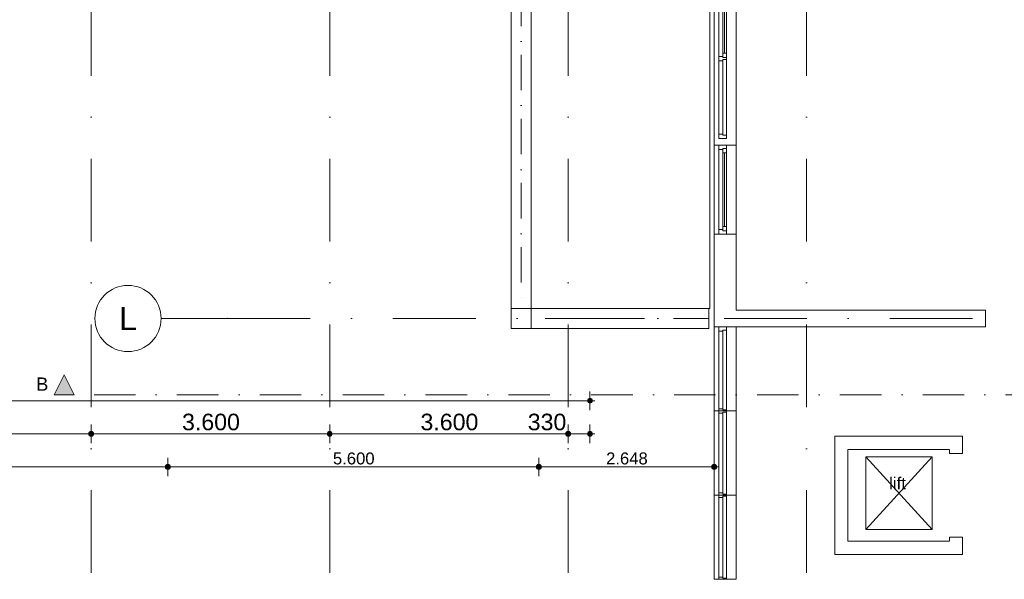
# Model space of a CAD drawing. Header units: millimetres. Extents: x -54205 to 242217, y -3415 to 61516.
# Tile 18 of 40: x 9720 to 24585, y 24021 to 32464. Entities that reach past the tile are written whole.
import ezdxf
from ezdxf.enums import TextEntityAlignment as Align

# ---------------------------------------------------------------- set-up
doc = ezdxf.new("R2010")
doc.units = ezdxf.units.MM
doc.header["$MEASUREMENT"] = 0
for name, pattern in [('streep-punt', [2500, 1250, -625, 0, -625]), ('streep-punt asymmetrisch', [966.67, 533.33, -233.336667, 0.003333, -200]), ('streep-punt fijn', [1251.000023, 626.000023, -312.5, 0, -312.5])]:
    doc.linetypes.add(name, pattern=pattern)
for name, color, linetype in [('21_0 NC Buitenwanden', 7, 'Continuous'), ('21_0 NC Buitenwanden Ramen', 7, 'Continuous'), ('22 C Binnenwanden', 7, 'Continuous'), ('Info Algemeen', 7, 'Continuous'), ('Maatvoering 1_ 100', 7, 'Continuous'), ('Maatvoering 1_ 100 2D arcering', 7, 'Continuous'), ('Markers - doorsneden', 7, 'Continuous'), ('Markers - doorsneden 2D arcering', 7, 'Continuous'), ('New_IFC Appartementen', 7, 'Continuous'), ('New_Maatvoering 1_ 100', 7, 'Continuous'), ('New_Maatvoering 1_ 100 2D arcering', 7, 'Continuous'), ('Stramien', 7, 'Continuous')]:
    doc.layers.add(name, color=color, linetype=linetype)
doc.styles.add('GENERATED_STYLE_1', font='arial.ttf')
doc.styles.add('GENERATED_STYLE_2', font='arial.ttf')
doc.dimstyles.new('GENERATED_STYLE__1', dxfattribs={"dimtxt": 250, "dimasz": 142.5, "dimexe": 0.18, "dimexo": 0.0625, "dimgap": 0, "dimtad": 1, "dimtih": 1, "dimtoh": 1, "dimdec": 0, "dimzin": 0, "dimdsep": 46, "dimtxsty": 'GENERATED_STYLE_2', "dimblk": 'ARROWHEAD_11', "dimblk1": 'ARROWHEAD_11', "dimblk2": 'ARROWHEAD_11', "dimcen": 0.09, "dimse1": 1, "dimse2": 1, "dimclrd": 1, "dimclre": 1, "dimclrt": 2, "dimadec": 1, "dimazin": 0, "dimtfac": 1, "dimtdec": 4, "dimtmove": 0, "dimatfit": 3, "dimfxl": 1, "dimtolj": 1, "dimtzin": 0, "dimarcsym": 0})
doc.dimstyles.new('GENERATED_STYLE__2', dxfattribs={"dimtxt": 250, "dimasz": 142.5, "dimexe": 0.18, "dimexo": 0.0625, "dimgap": 0, "dimtad": 1, "dimtih": 1, "dimtoh": 1, "dimdec": 0, "dimzin": 0, "dimdsep": 46, "dimtxsty": 'GENERATED_STYLE_1', "dimblk": 'ARROWHEAD_11', "dimblk1": 'ARROWHEAD_11', "dimblk2": 'ARROWHEAD_11', "dimcen": 0.09, "dimse1": 1, "dimse2": 1, "dimclrd": 1, "dimclre": 1, "dimclrt": 2, "dimadec": 1, "dimazin": 0, "dimtfac": 1, "dimtdec": 4, "dimtmove": 0, "dimatfit": 3, "dimfxl": 1, "dimtolj": 1, "dimtzin": 0, "dimarcsym": 0})
doc.dimstyles.new('GENERATED_STYLE__3', dxfattribs={"dimtxt": 250, "dimasz": 142.5, "dimexe": 0.18, "dimexo": 0.0625, "dimgap": 0, "dimtad": 1, "dimdec": 0, "dimzin": 0, "dimdsep": 46, "dimtxsty": 'GENERATED_STYLE_2', "dimblk": 'ARROWHEAD_11', "dimblk1": 'ARROWHEAD_11', "dimblk2": 'ARROWHEAD_11', "dimcen": 0.09, "dimse1": 1, "dimse2": 1, "dimclrd": 1, "dimclre": 1, "dimclrt": 2, "dimadec": 1, "dimazin": 0, "dimtfac": 1, "dimtdec": 4, "dimtmove": 0, "dimatfit": 3, "dimfxl": 1, "dimtolj": 1, "dimtzin": 0, "dimarcsym": 0})
doc.dimstyles.new('GENERATED_STYLE__6', dxfattribs={"dimtxt": 179.999995, "dimasz": 142.5, "dimexe": 0.18, "dimexo": 0.0625, "dimgap": 0, "dimtad": 1, "dimtih": 1, "dimtoh": 1, "dimdec": 0, "dimzin": 0, "dimdsep": 46, "dimtxsty": 'GENERATED_STYLE_1', "dimblk": 'ARROWHEAD_11', "dimblk1": 'ARROWHEAD_11', "dimblk2": 'ARROWHEAD_11', "dimcen": 0.09, "dimse1": 1, "dimse2": 1, "dimclrd": 1, "dimclre": 1, "dimclrt": 2, "dimadec": 1, "dimazin": 0, "dimtfac": 1, "dimtdec": 4, "dimtmove": 0, "dimatfit": 3, "dimfxl": 1, "dimtolj": 1, "dimtzin": 0, "dimarcsym": 0})

# ---------------------------------------------------------------- blocks, each defined once
blk = doc.blocks.new('Slab_7_1', base_point=(20141, 35951))
at = {"layer": 'New_IFC Appartementen', "color": 1, "linetype": 'Continuous', "lineweight": 0, "flags": 128}
blk.add_lwpolyline([(17442, 35951), (17442, 28106), (20141, 28106), (20141, 35951)], dxfattribs=at)
blk = doc.blocks.new('R2 bl ol 27')
at = {"layer": '21_0 NC Buitenwanden Ramen', "color": 9, "linetype": 'Continuous', "lineweight": 0}
for p, q in [((-1257.5, 146), (1357.5, 146)), ((-1257.5, -184), (1357.5, -184))]:
    blk.add_line(p, q, dxfattribs=at)
at = {"layer": '21_0 NC Buitenwanden Ramen', "color": 1, "linetype": 'Continuous', "lineweight": 0}
for p, q in [((-1257.5, 0), (-1257.5, 146)), ((-1257.5, 0), (-1207.5, 0)), ((-1257.5, -114), (-1257.5, 0)), ((-1257.5, -114), (-1257.5, 0)), ((-1207.5, 0), (-1207.5, -54)), ((-1207.5, 0), (-1140.5, 0)), ((-1207.5, -54), (-1207.5, 0)), ((-1140.5, 0), (-33.5, 0)), ((-1140.5, 0), (-1140.5, -54)), ((-1140.5, 0), (-33.5, 0)), ((-33.5, -54), (-33.5, 0)), ((-33.5, 0), (33.5, 0)), ((33.5, -54), (33.5, 0)), ((33.5, 0), (50, 0)), ((33.5, 0), (33.5, -54)), ((50, 0), (66.5, 0)), ((66.5, 0), (66.5, -54)), ((66.5, 0), (1207.5, 0)), ((1207.5, -54), (1207.5, 0)), ((1207.5, 0), (1257.5, 0)), ((1207.5, 0), (1207.5, -54)), ((1257.5, 0), (1257.5, -114)), ((1357.5, 0), (1357.5, 146)), ((1357.5, -114), (1357.5, 0)), ((-1190.5, -114), (-1257.5, -114)), ((-1257.5, -184), (-1257.5, -114)), ((-1207.5, -54), (-1190.5, -54)), ((-1140.5, -54), (-1207.5, -54)), ((-1190.5, -54), (-1190.5, -114)), ((16.5, -114), (-1190.5, -114)), ((-1140.5, -27), (-33.5, -27)), ((-33.5, -54), (-1140.5, -54)), ((33.5, -54), (-33.5, -54)), ((16.5, -114), (16.5, -54)), ((16.5, -54), (33.5, -54)), ((50, -114), (16.5, -114)), ((83.5, -114), (50, -114)), ((66.5, -54), (83.5, -54)), ((83.5, -54), (66.5, -54)), ((83.5, -54), (83.5, -114)), ((83.5, -54), (1190.5, -54)), ((83.5, -114), (83.5, -54)), ((1190.5, -114), (83.5, -114)), ((1190.5, -114), (1190.5, -54)), ((1190.5, -54), (1207.5, -54)), ((1207.5, -54), (1190.5, -54)), ((1257.5, -114), (1190.5, -114)), ((1357.5, -184), (1357.5, -114))]:
    blk.add_line(p, q, dxfattribs=at)
blk = doc.blocks.new('R1 27_5')
at = {"layer": '21_0 NC Buitenwanden Ramen', "color": 9, "linetype": 'Continuous', "lineweight": 0}
for p, q in [((-670.5, 146), (670.5, 146)), ((-670.5, -184), (670.5, -184))]:
    blk.add_line(p, q, dxfattribs=at)
at = {"layer": '21_0 NC Buitenwanden Ramen', "color": 1, "linetype": 'Continuous', "lineweight": 0}
for p, q in [((-670.5, 0), (-670.5, 146)), ((-670.5, 0), (-620.5, 0)), ((-670.5, -114), (-670.5, 0)), ((-670.5, -114), (-670.5, 0)), ((-620.5, 0), (-620.5, -54)), ((-620.5, 0), (-553.5, 0)), ((-620.5, -54), (-620.5, 0)), ((-553.5, 0), (553.5, 0)), ((-553.5, 0), (-553.5, -54)), ((-553.5, 0), (553.5, 0)), ((553.5, -54), (553.5, 0)), ((553.5, 0), (620.5, 0)), ((620.5, -54), (620.5, 0)), ((620.5, 0), (670.5, 0)), ((620.5, 0), (620.5, -54)), ((670.5, 0), (670.5, 146)), ((670.5, -114), (670.5, 0)), ((670.5, -114), (670.5, 0)), ((-603.5, -114), (-670.5, -114)), ((-670.5, -184), (-670.5, -114)), ((-620.5, -54), (-603.5, -54)), ((-553.5, -54), (-620.5, -54)), ((-603.5, -54), (-603.5, -114)), ((603.5, -114), (-603.5, -114)), ((-553.5, -27), (553.5, -27)), ((553.5, -54), (-553.5, -54)), ((620.5, -54), (553.5, -54)), ((603.5, -114), (603.5, -54)), ((603.5, -54), (620.5, -54)), ((670.5, -114), (603.5, -114)), ((670.5, -184), (670.5, -114))]:
    blk.add_line(p, q, dxfattribs=at)
blk = doc.blocks.new('Rnx verticaal 27')
at = {"layer": '21_0 NC Buitenwanden Ramen', "color": 9, "linetype": 'Continuous', "lineweight": 0}
for p, q in [((-635, 146), (635, 146)), ((-635, -184), (635, -184))]:
    blk.add_line(p, q, dxfattribs=at)
at = {"layer": '21_0 NC Buitenwanden Ramen', "color": 1, "linetype": 'Continuous', "lineweight": 0}
for p, q in [((-635, 0), (-635, 146)), ((-635, 0), (-585, 0)), ((-635, -114), (-635, 0)), ((-635, -114), (-635, 0)), ((-585, 0), (-585, -54)), ((-585, 0), (618.5, 0)), ((618.5, -54), (618.5, 0)), ((618.5, 0), (635, 0)), ((618.5, 0), (618.5, -54)), ((635, 0), (635, 146)), ((635, -114), (635, 0)), ((635, -114), (635, 0)), ((-568, -114), (-635, -114)), ((-635, -184), (-635, -114)), ((-585, -54), (-568, -54)), ((-568, -54), (-585, -54)), ((-568, -54), (-568, -114)), ((-568, -54), (601.5, -54)), ((-568, -114), (-568, -54)), ((601.5, -114), (-568, -114)), ((601.5, -114), (601.5, -54)), ((601.5, -54), (618.5, -54)), ((618.5, -54), (601.5, -54)), ((635, -114), (601.5, -114)), ((635, -184), (635, -114))]:
    blk.add_line(p, q, dxfattribs=at)
blk = doc.blocks.new('Rnx verticaal 27_2')
at = {"layer": '21_0 NC Buitenwanden Ramen', "color": 9, "linetype": 'Continuous', "lineweight": 0}
for p, q in [((-635, 146), (635, 146)), ((-635, -184), (635, -184))]:
    blk.add_line(p, q, dxfattribs=at)
at = {"layer": '21_0 NC Buitenwanden Ramen', "color": 1, "linetype": 'Continuous', "lineweight": 0}
for p, q in [((-635, 0), (-635, 146)), ((-635, 0), (-618.5, 0)), ((-635, -114), (-635, 0)), ((-635, -114), (-635, 0)), ((-618.5, 0), (-618.5, -54)), ((-618.5, 0), (618.5, 0)), ((618.5, -54), (618.5, 0)), ((618.5, 0), (635, 0)), ((618.5, 0), (618.5, -54)), ((635, 0), (635, 146)), ((635, -114), (635, 0)), ((635, -114), (635, 0)), ((-601.5, -114), (-635, -114)), ((-635, -184), (-635, -114)), ((-618.5, -54), (-601.5, -54)), ((-601.5, -54), (-618.5, -54)), ((-601.5, -54), (-601.5, -114)), ((-601.5, -54), (601.5, -54)), ((-601.5, -114), (-601.5, -54)), ((601.5, -114), (-601.5, -114)), ((601.5, -114), (601.5, -54)), ((601.5, -54), (618.5, -54)), ((618.5, -54), (601.5, -54)), ((635, -114), (601.5, -114)), ((635, -184), (635, -114))]:
    blk.add_line(p, q, dxfattribs=at)
blk = doc.blocks.new('Wall_26_1', base_point=(20536, 56216))
at = {"layer": '21_0 NC Buitenwanden', "color": 1, "linetype": 'Continuous', "lineweight": 0}
for p, q in [((20206, 29230), (20276, 29230)), ((20276, 29230), (20390, 29230)), ((20390, 29230), (20536, 29230)), ((20206, 27831), (20276, 27831)), ((20276, 27831), (20390, 27831)), ((20390, 27831), (20536, 27831))]:
    blk.add_line(p, q, dxfattribs=at)
at = {"layer": '21_0 NC Buitenwanden', "color": 1, "linetype": 'Continuous', "lineweight": 0, "flags": 128}
for points in [[(20206, 29230), (20206, 27831)], [(20536, 28081), (20536, 29230)]]:
    blk.add_lwpolyline(points, dxfattribs=at)
at = {"layer": '21_0 NC Buitenwanden Ramen', "color": 1, "linetype": 'Continuous', "lineweight": 0, "zscale": 1000, "rotation": 270}
for name, p in [('R2 bl ol 27', (20390, 31928)), ('R1 27_5', (20390, 29900)), ('Rnx verticaal 27', (20390, 27196)), ('Rnx verticaal 27_2', (20390, 25926)), ('Rnx verticaal 27_2', (20390, 24656))]:
    blk.add_blockref(name, p, dxfattribs=at)
blk = doc.blocks.new('Wall_27_1', base_point=(22125, 26081))
at = {"layer": '21_0 NC Buitenwanden', "color": 1, "linetype": 'Continuous', "lineweight": 0, "flags": 128}
for points in [[(22025, 26181), (22025, 25981)], [(23955, 26181), (22025, 26181)], [(23955, 26181), (23955, 25981)], [(22225, 25981), (23755, 25981)]]:
    blk.add_lwpolyline(points, dxfattribs=at)
blk = doc.blocks.new('Wall_28_1', base_point=(22125, 24496))
at = {"layer": '21_0 NC Buitenwanden', "color": 1, "linetype": 'Continuous', "lineweight": 0, "flags": 128}
for points in [[(23755, 24596), (22225, 24596)], [(22225, 24396), (23755, 24396)]]:
    blk.add_lwpolyline(points, dxfattribs=at)
blk = doc.blocks.new('Wall_29_1', base_point=(22125, 26081))
at = {"layer": '21_0 NC Buitenwanden', "color": 1, "linetype": 'Continuous', "lineweight": 0, "flags": 128}
for points in [[(22025, 25981), (22025, 24396)], [(22225, 24596), (22225, 25981)], [(22225, 24396), (22025, 24396)]]:
    blk.add_lwpolyline(points, dxfattribs=at)
blk = doc.blocks.new('Wall_30_1', base_point=(23855, 24396))
at = {"layer": '21_0 NC Buitenwanden', "color": 1, "linetype": 'Continuous', "lineweight": 0, "flags": 128}
for points in [[(23955, 24656), (23755, 24656)], [(23755, 24656), (23755, 24596)], [(23955, 24396), (23955, 24656)], [(23755, 24396), (23955, 24396)]]:
    blk.add_lwpolyline(points, dxfattribs=at)
blk = doc.blocks.new('Wall_31_1', base_point=(23855, 25919))
at = {"layer": '21_0 NC Buitenwanden', "color": 1, "linetype": 'Continuous', "lineweight": 0, "flags": 128}
for points in [[(23755, 25981), (23755, 25919)], [(23755, 25919), (23955, 25919)], [(23955, 25919), (23955, 25981)]]:
    blk.add_lwpolyline(points, dxfattribs=at)
blk = doc.blocks.new('Wall_34_1', base_point=(20536, 27956))
at = {"layer": '21_0 NC Buitenwanden', "color": 1, "linetype": 'Continuous', "lineweight": 0, "flags": 128}
for points in [[(24300, 28081), (20536, 28081)], [(24300, 27831), (24300, 28081)], [(20536, 27831), (24300, 27831)]]:
    blk.add_lwpolyline(points, dxfattribs=at)
blk = doc.blocks.new('Standard grid marker')
at = {"layer": 'Stramien', "color": 1, "linetype": 'streep-punt', "lineweight": 0}
blk.add_line((1000, 0), (61400, 0), dxfattribs=at)
at = {"layer": 'Stramien', "color": 2, "lineweight": 0, "style": 'GENERATED_STYLE_1'}
for tag, p in [('AC_MarkerText_1_0', (-245, -80)), ('AC_MarkerText_1_1', (63155, -80))]:
    blk.add_attdef(tag, text='', height=350, rotation=270, dxfattribs=at).set_placement(p, align=Align.TOP_CENTER)
blk = doc.blocks.new('Model Element 104')
at = {"layer": 'New_IFC Appartementen', "color": 9, "linetype": 'Continuous', "lineweight": 0}
for p, q in [((5480, 11509), (5180, 11509)), ((5180, 11509), (5180, 11209)), ((5480, 11209), (5480, 11509)), ((5180, 11209), (5480, 11209))]:
    blk.add_line(p, q, dxfattribs=at)
blk = doc.blocks.new('Covering 18')
at = {"layer": 'New_IFC Appartementen', "color": 9, "linetype": 'Continuous', "lineweight": 0}
for p, q in [((5480, 11209), (5480, 8510)), ((13225, 11209), (5480, 11209)), ((13225, 8510), (13225, 11209)), ((5480, 8510), (13225, 8510))]:
    blk.add_line(p, q, dxfattribs=at)
blk = doc.blocks.new('Beam_3_1', base_point=(17292, 35801))
at = {"layer": 'New_IFC Appartementen', "color": 1, "linetype": 'Continuous', "lineweight": 0}
for p, q in [((17142, 35801), (17142, 28106)), ((17142, 35801), (17442, 35801)), ((17442, 35801), (17442, 28106)), ((17142, 28106), (17442, 28106))]:
    blk.add_line(p, q, dxfattribs=at)
at = {"layer": 'New_IFC Appartementen', "color": 9, "linetype": 'streep-punt asymmetrisch', "lineweight": 0}
blk.add_line((17292, 35801), (17292, 28106), dxfattribs=at)
blk = doc.blocks.new('Beam_4_1', base_point=(20122, 27956))
at = {"layer": 'New_IFC Appartementen', "color": 1, "linetype": 'Continuous', "lineweight": 0}
for p, q in [((20122, 28106), (17442, 28106)), ((17442, 28106), (17442, 27806)), ((20122, 28106), (20122, 27806)), ((20122, 27806), (17442, 27806))]:
    blk.add_line(p, q, dxfattribs=at)
at = {"layer": 'New_IFC Appartementen', "color": 9, "linetype": 'streep-punt asymmetrisch', "lineweight": 0}
blk.add_line((20122, 27956), (17442, 27956), dxfattribs=at)
blk = doc.blocks.new('*D254')
at = {"layer": 'Maatvoering 1_ 100 2D arcering', "linetype": 'Continuous', "lineweight": 0}
for points in [[(-1588, 26716), (-1585, 26701), (-1577, 26689), (-1564, 26681), (-1550, 26678), (-1536, 26681), (-1523, 26689), (-1515, 26701), (-1513, 26716), (-1515, 26730), (-1523, 26742), (-1536, 26750), (-1550, 26753), (-1564, 26750), (-1577, 26742), (-1585, 26730)], [(18292, 26716), (18295, 26701), (18303, 26689), (18316, 26681), (18330, 26678), (18344, 26681), (18357, 26689), (18365, 26701), (18367, 26716), (18365, 26730), (18357, 26742), (18344, 26750), (18330, 26753), (18316, 26750), (18303, 26742), (18295, 26730)]]:
    blk.add_hatch(color=1, dxfattribs=at).paths.add_polyline_path(points)
at = {"layer": 'Maatvoering 1_ 100', "color": 1, "linetype": 'Continuous', "lineweight": 0}
for p, q in [((-1550, 26753), (-1550, 26856)), ((18330, 26753), (18330, 26856)), ((-1625, 26716), (-1588, 26716)), ((-1550, 26575), (-1550, 26678)), ((-1513, 26716), (18292, 26716)), ((18330, 26575), (18330, 26678)), ((18367, 26716), (18405, 26716))]:
    blk.add_line(p, q, dxfattribs=at)
for centre in [(-1550, 26716), (18330, 26716)]:
    blk.add_circle(centre, 37.5, dxfattribs=at)
at = {"layer": 'Maatvoering 1_ 100', "color": 2, "lineweight": 0, "insert": (7866, 26766), "char_height": 250, "attachment_point": 7, "style": 'GENERATED_STYLE_2'}
blk.add_mtext('\\A1;{\\pql;\\fArial|b1|i0|c0|p0;\\W1.000000;19.880}', dxfattribs=at)
blk = doc.blocks.new('ARROWHEAD_11')
at = {"color": 0, "linetype": 'Continuous', "lineweight": 0}
blk.add_line((0, 0), (-1, 0), dxfattribs=at)
at = {"color": 0, "linetype": 'Continuous', "lineweight": 0, "const_width": 0.25, "flags": 128}
blk.add_lwpolyline([(-0.125, 0, 1), (0.125, 0, 1)], format="xyb", close=True, dxfattribs=at)
blk = doc.blocks.new('*D259')
at = {"layer": 'Maatvoering 1_ 100 2D arcering', "linetype": 'Continuous', "lineweight": 0}
for points in [[(7162, 26216), (7165, 26201), (7173, 26189), (7186, 26181), (7200, 26178), (7214, 26181), (7227, 26189), (7235, 26201), (7237, 26216), (7235, 26230), (7227, 26242), (7214, 26250), (7200, 26253), (7186, 26250), (7173, 26242), (7165, 26230)], [(10762, 26216), (10765, 26201), (10773, 26189), (10786, 26181), (10800, 26178), (10814, 26181), (10827, 26189), (10835, 26201), (10838, 26216), (10835, 26230), (10827, 26242), (10814, 26250), (10800, 26253), (10786, 26250), (10773, 26242), (10765, 26230)]]:
    blk.add_hatch(color=1, dxfattribs=at).paths.add_polyline_path(points)
at = {"layer": 'Maatvoering 1_ 100', "color": 1, "linetype": 'Continuous', "lineweight": 0}
for p, q in [((7200, 26253), (7200, 26356)), ((10800, 26253), (10800, 26356)), ((7200, 26075), (7200, 26178)), ((7237, 26216), (10762, 26216)), ((10800, 26075), (10800, 26178))]:
    blk.add_line(p, q, dxfattribs=at)
for centre in [(7200, 26216), (10800, 26216)]:
    blk.add_circle(centre, 37.5, dxfattribs=at)
at = {"layer": 'Maatvoering 1_ 100', "color": 2, "lineweight": 0, "insert": (8571, 26266), "char_height": 250, "attachment_point": 7, "style": 'GENERATED_STYLE_1'}
blk.add_mtext('\\A1;{\\pql;\\fArial|b0|i0|c0|p0;\\W1.000000;3.600}', dxfattribs=at)
blk = doc.blocks.new('*D260')
at = {"layer": 'Maatvoering 1_ 100 2D arcering', "linetype": 'Continuous', "lineweight": 0}
for points in [[(10762, 26216), (10765, 26201), (10773, 26189), (10786, 26181), (10800, 26178), (10814, 26181), (10827, 26189), (10835, 26201), (10838, 26216), (10835, 26230), (10827, 26242), (10814, 26250), (10800, 26253), (10786, 26250), (10773, 26242), (10765, 26230)], [(14362, 26216), (14365, 26201), (14373, 26189), (14386, 26181), (14400, 26178), (14414, 26181), (14427, 26189), (14435, 26201), (14438, 26216), (14435, 26230), (14427, 26242), (14414, 26250), (14400, 26253), (14386, 26250), (14373, 26242), (14365, 26230)]]:
    blk.add_hatch(color=1, dxfattribs=at).paths.add_polyline_path(points)
at = {"layer": 'Maatvoering 1_ 100', "color": 1, "linetype": 'Continuous', "lineweight": 0}
for p, q in [((10800, 26253), (10800, 26356)), ((14400, 26253), (14400, 26356)), ((10800, 26075), (10800, 26178)), ((10838, 26216), (14362, 26216)), ((14400, 26075), (14400, 26178))]:
    blk.add_line(p, q, dxfattribs=at)
for centre in [(10800, 26216), (14400, 26216)]:
    blk.add_circle(centre, 37.5, dxfattribs=at)
at = {"layer": 'Maatvoering 1_ 100', "color": 2, "lineweight": 0, "insert": (12171, 26266), "char_height": 250, "attachment_point": 7, "style": 'GENERATED_STYLE_1'}
blk.add_mtext('\\A1;{\\pql;\\fArial|b0|i0|c0|p0;\\W1.000000;3.600}', dxfattribs=at)
blk = doc.blocks.new('*D261')
at = {"layer": 'Maatvoering 1_ 100 2D arcering', "linetype": 'Continuous', "lineweight": 0}
for points in [[(14362, 26216), (14365, 26201), (14373, 26189), (14386, 26181), (14400, 26178), (14414, 26181), (14427, 26189), (14435, 26201), (14438, 26216), (14435, 26230), (14427, 26242), (14414, 26250), (14400, 26253), (14386, 26250), (14373, 26242), (14365, 26230)], [(17962, 26216), (17965, 26201), (17973, 26189), (17986, 26181), (18000, 26178), (18014, 26181), (18027, 26189), (18035, 26201), (18038, 26216), (18035, 26230), (18027, 26242), (18014, 26250), (18000, 26253), (17986, 26250), (17973, 26242), (17965, 26230)]]:
    blk.add_hatch(color=1, dxfattribs=at).paths.add_polyline_path(points)
at = {"layer": 'Maatvoering 1_ 100', "color": 1, "linetype": 'Continuous', "lineweight": 0}
for p, q in [((14400, 26253), (14400, 26356)), ((18000, 26253), (18000, 26356)), ((14400, 26075), (14400, 26178)), ((14438, 26216), (17962, 26216)), ((18000, 26075), (18000, 26178))]:
    blk.add_line(p, q, dxfattribs=at)
for centre in [(14400, 26216), (18000, 26216)]:
    blk.add_circle(centre, 37.5, dxfattribs=at)
at = {"layer": 'Maatvoering 1_ 100', "color": 2, "lineweight": 0, "char_height": 250, "attachment_point": 7, "style": 'GENERATED_STYLE_1'}
for s, insert in [('\\A1;{\\pql;\\fArial|b0|i0|c0|p0;\\W1.000000;3.600}', (15771, 26266)), ('\\A1;{\\pql;\\fArial|b0|i0|c0|p0;\\W1.000000;330}', (17390, 26266))]:
    blk.add_mtext(s, dxfattribs=dict(at, insert=insert))
blk = doc.blocks.new('*D262')
at = {"layer": 'Maatvoering 1_ 100 2D arcering', "linetype": 'Continuous', "lineweight": 0}
for points in [[(17962, 26216), (17965, 26201), (17973, 26189), (17986, 26181), (18000, 26178), (18014, 26181), (18027, 26189), (18035, 26201), (18038, 26216), (18035, 26230), (18027, 26242), (18014, 26250), (18000, 26253), (17986, 26250), (17973, 26242), (17965, 26230)], [(18292, 26216), (18295, 26201), (18303, 26189), (18316, 26181), (18330, 26178), (18344, 26181), (18357, 26189), (18365, 26201), (18367, 26216), (18365, 26230), (18357, 26242), (18344, 26250), (18330, 26253), (18316, 26250), (18303, 26242), (18295, 26230)]]:
    blk.add_hatch(color=1, dxfattribs=at).paths.add_polyline_path(points)
at = {"layer": 'Maatvoering 1_ 100', "color": 1, "linetype": 'Continuous', "lineweight": 0}
for p, q in [((18000, 26253), (18000, 26356)), ((18330, 26253), (18330, 26356)), ((18000, 26075), (18000, 26178)), ((18038, 26216), (18292, 26216)), ((18330, 26075), (18330, 26178)), ((18367, 26216), (18405, 26216))]:
    blk.add_line(p, q, dxfattribs=at)
for centre in [(18000, 26216), (18330, 26216)]:
    blk.add_circle(centre, 37.5, dxfattribs=at)
blk = doc.blocks.new('*D268')
at = {"layer": 'Maatvoering 1_ 100 2D arcering', "linetype": 'Continuous', "lineweight": 0}
for points in [[(7162, -884), (7165, -899), (7173, -911), (7186, -919), (7200, -922), (7214, -919), (7227, -911), (7235, -899), (7237, -884), (7235, -870), (7227, -858), (7214, -850), (7200, -847), (7186, -850), (7173, -858), (7165, -870)], [(10762, -884), (10765, -899), (10773, -911), (10786, -919), (10800, -922), (10814, -919), (10827, -911), (10835, -899), (10838, -884), (10835, -870), (10827, -858), (10814, -850), (10800, -847), (10786, -850), (10773, -858), (10765, -870)]]:
    blk.add_hatch(color=1, dxfattribs=at).paths.add_polyline_path(points)
at = {"layer": 'Maatvoering 1_ 100', "color": 1, "linetype": 'Continuous', "lineweight": 0}
for p, q in [((7200, -847), (7200, -744)), ((7237, -884), (10762, -884)), ((10800, -847), (10800, -744)), ((7200, -1025), (7200, -922)), ((10800, -1025), (10800, -922))]:
    blk.add_line(p, q, dxfattribs=at)
for centre in [(7200, -884), (10800, -884)]:
    blk.add_circle(centre, 37.5, dxfattribs=at)
at = {"layer": 'Maatvoering 1_ 100', "color": 2, "lineweight": 0, "insert": (8571, -834), "char_height": 250, "attachment_point": 7, "style": 'GENERATED_STYLE_1'}
blk.add_mtext('\\A1;{\\pql;\\fArial|b0|i0|c0|p0;\\W1.000000;3.600}', dxfattribs=at)
blk = doc.blocks.new('*D269')
at = {"layer": 'Maatvoering 1_ 100 2D arcering', "linetype": 'Continuous', "lineweight": 0}
for points in [[(10762, -884), (10765, -899), (10773, -911), (10786, -919), (10800, -922), (10814, -919), (10827, -911), (10835, -899), (10838, -884), (10835, -870), (10827, -858), (10814, -850), (10800, -847), (10786, -850), (10773, -858), (10765, -870)], [(14362, -884), (14365, -899), (14373, -911), (14386, -919), (14400, -922), (14414, -919), (14427, -911), (14435, -899), (14438, -884), (14435, -870), (14427, -858), (14414, -850), (14400, -847), (14386, -850), (14373, -858), (14365, -870)]]:
    blk.add_hatch(color=1, dxfattribs=at).paths.add_polyline_path(points)
at = {"layer": 'Maatvoering 1_ 100', "color": 1, "linetype": 'Continuous', "lineweight": 0}
for p, q in [((10800, -847), (10800, -744)), ((10838, -884), (14362, -884)), ((14400, -847), (14400, -744)), ((10800, -1025), (10800, -922)), ((14400, -1025), (14400, -922))]:
    blk.add_line(p, q, dxfattribs=at)
for centre in [(10800, -884), (14400, -884)]:
    blk.add_circle(centre, 37.5, dxfattribs=at)
at = {"layer": 'Maatvoering 1_ 100', "color": 2, "lineweight": 0, "insert": (12171, -834), "char_height": 250, "attachment_point": 7, "style": 'GENERATED_STYLE_1'}
blk.add_mtext('\\A1;{\\pql;\\fArial|b0|i0|c0|p0;\\W1.000000;3.600}', dxfattribs=at)
blk = doc.blocks.new('*D270')
at = {"layer": 'Maatvoering 1_ 100 2D arcering', "linetype": 'Continuous', "lineweight": 0}
for points in [[(14362, -884), (14365, -899), (14373, -911), (14386, -919), (14400, -922), (14414, -919), (14427, -911), (14435, -899), (14438, -884), (14435, -870), (14427, -858), (14414, -850), (14400, -847), (14386, -850), (14373, -858), (14365, -870)], [(17962, -884), (17965, -899), (17973, -911), (17986, -919), (18000, -922), (18014, -919), (18027, -911), (18035, -899), (18038, -884), (18035, -870), (18027, -858), (18014, -850), (18000, -847), (17986, -850), (17973, -858), (17965, -870)]]:
    blk.add_hatch(color=1, dxfattribs=at).paths.add_polyline_path(points)
at = {"layer": 'Maatvoering 1_ 100', "color": 1, "linetype": 'Continuous', "lineweight": 0}
for p, q in [((14400, -847), (14400, -744)), ((14438, -884), (17962, -884)), ((18000, -847), (18000, -744)), ((14400, -1025), (14400, -922)), ((18000, -1025), (18000, -922))]:
    blk.add_line(p, q, dxfattribs=at)
for centre in [(14400, -884), (18000, -884)]:
    blk.add_circle(centre, 37.5, dxfattribs=at)
at = {"layer": 'Maatvoering 1_ 100', "color": 2, "lineweight": 0, "insert": (15771, -834), "char_height": 250, "attachment_point": 7, "style": 'GENERATED_STYLE_1'}
blk.add_mtext('\\A1;{\\pql;\\fArial|b0|i0|c0|p0;\\W1.000000;3.600}', dxfattribs=at)
blk = doc.blocks.new('*D271')
at = {"layer": 'Maatvoering 1_ 100 2D arcering', "linetype": 'Continuous', "lineweight": 0}
for points in [[(17962, -884), (17965, -899), (17973, -911), (17986, -919), (18000, -922), (18014, -919), (18027, -911), (18035, -899), (18038, -884), (18035, -870), (18027, -858), (18014, -850), (18000, -847), (17986, -850), (17973, -858), (17965, -870)], [(21562, -884), (21565, -899), (21573, -911), (21586, -919), (21600, -922), (21614, -919), (21627, -911), (21635, -899), (21638, -884), (21635, -870), (21627, -858), (21614, -850), (21600, -847), (21586, -850), (21573, -858), (21565, -870)]]:
    blk.add_hatch(color=1, dxfattribs=at).paths.add_polyline_path(points)
at = {"layer": 'Maatvoering 1_ 100', "color": 1, "linetype": 'Continuous', "lineweight": 0}
for p, q in [((18000, -847), (18000, -744)), ((18038, -884), (21562, -884)), ((21600, -847), (21600, -744)), ((18000, -1025), (18000, -922)), ((21600, -1025), (21600, -922))]:
    blk.add_line(p, q, dxfattribs=at)
for centre in [(18000, -884), (21600, -884)]:
    blk.add_circle(centre, 37.5, dxfattribs=at)
at = {"layer": 'Maatvoering 1_ 100', "color": 2, "lineweight": 0, "insert": (19371, -834), "char_height": 250, "attachment_point": 7, "style": 'GENERATED_STYLE_1'}
blk.add_mtext('\\A1;{\\pql;\\fArial|b0|i0|c0|p0;\\W1.000000;3.600}', dxfattribs=at)
blk = doc.blocks.new('*D295')
at = {"layer": 'Maatvoering 1_ 100 2D arcering', "linetype": 'Continuous', "lineweight": 0}
for points in [[(64028, 27506), (64030, 27492), (64038, 27479), (64051, 27471), (64065, 27468), (64079, 27471), (64092, 27479), (64100, 27492), (64102, 27506), (64100, 27520), (64092, 27532), (64079, 27541), (64065, 27543), (64051, 27541), (64038, 27532), (64030, 27520)], [(64028, 3116), (64030, 3101), (64038, 3089), (64051, 3081), (64065, 3078), (64079, 3081), (64092, 3089), (64100, 3101), (64102, 3116), (64100, 3130), (64092, 3142), (64079, 3150), (64065, 3153), (64051, 3150), (64038, 3142), (64030, 3130)]]:
    blk.add_hatch(color=1, dxfattribs=at).paths.add_polyline_path(points)
at = {"layer": 'Maatvoering 1_ 100', "color": 1, "linetype": 'Continuous', "lineweight": 0}
for p, q in [((64028, 27506), (63924, 27506)), ((64065, 27543), (64065, 27581)), ((64206, 27506), (64102, 27506)), ((64065, 3153), (64065, 27468)), ((64028, 3116), (63924, 3116)), ((64065, 3041), (64065, 3078)), ((64206, 3116), (64102, 3116))]:
    blk.add_line(p, q, dxfattribs=at)
for centre in [(64065, 27506), (64065, 3116)]:
    blk.add_circle(centre, 37.5, dxfattribs=at)
at = {"layer": 'Maatvoering 1_ 100', "color": 2, "lineweight": 0, "insert": (64015, 14786), "char_height": 250, "attachment_point": 7, "rotation": 90, "style": 'GENERATED_STYLE_2'}
blk.add_mtext('\\A1;{\\pql;\\fArial|b1|i0|c0|p0;\\W1.000000;24.390}', dxfattribs=at)
blk = doc.blocks.new('*D310')
at = {"layer": 'New_Maatvoering 1_ 100 2D arcering', "linetype": 'Continuous', "lineweight": 0}
for points in [[(3762, 25716), (3765, 25701), (3773, 25689), (3786, 25681), (3800, 25678), (3814, 25681), (3826, 25689), (3835, 25701), (3837, 25716), (3835, 25730), (3826, 25742), (3814, 25750), (3800, 25753), (3786, 25750), (3773, 25742), (3765, 25730)], [(11920, 25716), (11923, 25701), (11931, 25689), (11943, 25681), (11958, 25678), (11972, 25681), (11984, 25689), (11992, 25701), (11995, 25716), (11992, 25730), (11984, 25742), (11972, 25750), (11958, 25753), (11943, 25750), (11931, 25742), (11923, 25730)]]:
    blk.add_hatch(color=1, dxfattribs=at).paths.add_polyline_path(points)
at = {"layer": 'New_Maatvoering 1_ 100', "color": 1, "linetype": 'Continuous', "lineweight": 0}
for p, q in [((3800, 25753), (3800, 25856)), ((11958, 25753), (11958, 25856)), ((3800, 25575), (3800, 25678)), ((3837, 25716), (11920, 25716)), ((11958, 25575), (11958, 25678))]:
    blk.add_line(p, q, dxfattribs=at)
for centre in [(3800, 25716), (11958, 25716)]:
    blk.add_circle(centre, 37.5, dxfattribs=at)
at = {"layer": 'New_Maatvoering 1_ 100', "color": 2, "lineweight": 0, "insert": (7570, 25752), "char_height": 180, "attachment_point": 7, "style": 'GENERATED_STYLE_1'}
blk.add_mtext('\\A1;{\\pql;\\fArial|b0|i0|c0|p0;\\W1.000000;8.158}', dxfattribs=at)
blk = doc.blocks.new('*D311')
at = {"layer": 'New_Maatvoering 1_ 100 2D arcering', "linetype": 'Continuous', "lineweight": 0}
for points in [[(11920, 25716), (11923, 25701), (11931, 25689), (11943, 25681), (11958, 25678), (11972, 25681), (11984, 25689), (11992, 25701), (11995, 25716), (11992, 25730), (11984, 25742), (11972, 25750), (11958, 25753), (11943, 25750), (11931, 25742), (11923, 25730)], [(17520, 25716), (17523, 25701), (17531, 25689), (17543, 25681), (17558, 25678), (17572, 25681), (17584, 25689), (17592, 25701), (17595, 25716), (17592, 25730), (17584, 25742), (17572, 25750), (17558, 25753), (17543, 25750), (17531, 25742), (17523, 25730)]]:
    blk.add_hatch(color=1, dxfattribs=at).paths.add_polyline_path(points)
at = {"layer": 'New_Maatvoering 1_ 100', "color": 1, "linetype": 'Continuous', "lineweight": 0}
for p, q in [((11958, 25753), (11958, 25856)), ((17558, 25753), (17558, 25856)), ((11958, 25575), (11958, 25678)), ((11995, 25716), (17520, 25716)), ((17558, 25575), (17558, 25678))]:
    blk.add_line(p, q, dxfattribs=at)
for centre in [(11958, 25716), (17558, 25716)]:
    blk.add_circle(centre, 37.5, dxfattribs=at)
at = {"layer": 'New_Maatvoering 1_ 100', "color": 2, "lineweight": 0, "insert": (14449, 25752), "char_height": 180, "attachment_point": 7, "style": 'GENERATED_STYLE_1'}
blk.add_mtext('\\A1;{\\pql;\\fArial|b0|i0|c0|p0;\\W1.000000;5.600}', dxfattribs=at)
blk = doc.blocks.new('*D312')
at = {"layer": 'New_Maatvoering 1_ 100 2D arcering', "linetype": 'Continuous', "lineweight": 0}
for points in [[(17520, 25716), (17523, 25701), (17531, 25689), (17543, 25681), (17558, 25678), (17572, 25681), (17584, 25689), (17592, 25701), (17595, 25716), (17592, 25730), (17584, 25742), (17572, 25750), (17558, 25753), (17543, 25750), (17531, 25742), (17523, 25730)], [(20168, 25716), (20171, 25701), (20179, 25689), (20192, 25681), (20206, 25678), (20220, 25681), (20233, 25689), (20241, 25701), (20244, 25716), (20241, 25730), (20233, 25742), (20220, 25750), (20206, 25753), (20192, 25750), (20179, 25742), (20171, 25730)]]:
    blk.add_hatch(color=1, dxfattribs=at).paths.add_polyline_path(points)
at = {"layer": 'New_Maatvoering 1_ 100', "color": 1, "linetype": 'Continuous', "lineweight": 0}
for p, q in [((17558, 25753), (17558, 25856)), ((20206, 25753), (20206, 25856)), ((17558, 25575), (17558, 25678)), ((17595, 25716), (20168, 25716)), ((20206, 25575), (20206, 25678)), ((20244, 25716), (20281, 25716))]:
    blk.add_line(p, q, dxfattribs=at)
for centre in [(17558, 25716), (20206, 25716)]:
    blk.add_circle(centre, 37.5, dxfattribs=at)
at = {"layer": 'New_Maatvoering 1_ 100', "color": 2, "lineweight": 0, "insert": (18573, 25752), "char_height": 180, "attachment_point": 7, "style": 'GENERATED_STYLE_1'}
blk.add_mtext('\\A1;{\\pql;\\fArial|b0|i0|c0|p0;\\W1.000000;2.648}', dxfattribs=at)
blk = doc.blocks.new('Cutting Plane_2_1', base_point=(37112, 28286))
at = {"layer": 'Markers - doorsneden 2D arcering', "linetype": 'Continuous', "lineweight": 0, "true_color": 0x000000}
blk.add_hatch(color=18, dxfattribs=at).paths.add_polyline_path([(10242, 26806), (10542, 26806), (10392, 27106)])
at = {"layer": 'Markers - doorsneden', "color": 9, "linetype": 'streep-punt fijn', "lineweight": 0}
blk.add_line((31486, 26806), (10542, 26806), dxfattribs=at)
at = {"layer": 'Markers - doorsneden', "color": 2, "linetype": 'Continuous', "lineweight": 0, "flags": 128}
blk.add_lwpolyline([(10242, 26806), (10542, 26806), (10392, 27106)], close=True, dxfattribs=at)
at = {"layer": 'Markers - doorsneden', "color": 2, "lineweight": 0, "insert": (10152, 26866), "char_height": 200, "attachment_point": 9, "style": 'GENERATED_STYLE_1'}
blk.add_mtext('\\A1;{\\pqr;\\pt0;\\fArial|b0|i0|c0|p0;\\W1.000000;B}', dxfattribs=at)
blk = doc.blocks.new('Standard grid marker_5')
at = {"layer": 'Stramien', "color": 1, "linetype": 'streep-punt', "lineweight": 0}
for q in [(0, 0), (19545, 0)]:
    blk.add_line((1000, 0), q, dxfattribs=at)
at = {"layer": 'Stramien', "color": 2, "linetype": 'Continuous', "lineweight": 0, "flags": 128}
blk.add_lwpolyline([(0, 0, 1), (-1000, 0, 1)], format="xyb", close=True, dxfattribs=at)
at = {"layer": 'Stramien', "color": 1, "linetype": 'streep-punt', "lineweight": 0}
blk.add_point((1000, 0), dxfattribs=at)
blk.add_point((1000, 0), dxfattribs=at)
at = {"layer": 'Stramien', "color": 2, "lineweight": 0, "style": 'GENERATED_STYLE_1'}
blk.add_attdef('AC_MarkerText_1', text='', height=350, dxfattribs=at).set_placement((-500, 175), align=Align.TOP_CENTER)

msp = doc.modelspace()

# ---------------------------------------------------------------- linework, layer by layer
at = {"layer": '22 C Binnenwanden', "color": 9, "linetype": 'Continuous', "lineweight": 0}
msp.add_lwpolyline([(22494.7, 25871.1), (23495, 25871.1), (23495, 24771.1), (22494.7, 24771.1)], close=True, dxfattribs=at)
for points in [[(22494.7, 25871.1), (23497.7, 24771.1)], [(22494.7, 24771.1), (23495, 25871.1)]]:
    msp.add_lwpolyline(points, dxfattribs=at)

# ---------------------------------------------------------------- block references
at = {"layer": '21_0 NC Buitenwanden', "color": 1, "lineweight": 0}
for name, p in [('Wall_26_1', (20536, 56215.9)), ('Wall_34_1', (20536, 27955.9)), ('Wall_27_1', (22125, 26080.9)), ('Wall_29_1', (22125, 26080.9)), ('Wall_31_1', (23855.4, 25919.4)), ('Wall_28_1', (22125, 24495.9)), ('Wall_30_1', (23855.4, 24395.9))]:
    msp.add_blockref(name, p, dxfattribs=at)
at = {"layer": 'Markers - doorsneden', "color": 9, "lineweight": 0}
msp.add_blockref('Cutting Plane_2_1', (37112.5, 28285.9), dxfattribs=at)
at = {"layer": 'New_IFC Appartementen', "color": 1, "linetype": 'Continuous', "lineweight": 0}
msp.add_blockref('Slab_7_1', (20141, 35950.9), dxfattribs=at)
at = {"layer": 'New_IFC Appartementen', "color": 9, "linetype": 'Continuous', "lineweight": 0, "zscale": 1000, "rotation": 89.99999999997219}
for name in ['Covering 18', 'Model Element 104']:
    msp.add_blockref(name, (28651, 22625.9), dxfattribs=at)
at = {"layer": 'New_IFC Appartementen', "color": 9, "lineweight": 0}
for name, p in [('Beam_3_1', (17292, 35800.9)), ('Beam_4_1', (20122, 27955.9))]:
    msp.add_blockref(name, p, dxfattribs=at)
at = {"layer": 'Stramien', "color": 1, "linetype": 'Continuous', "lineweight": 0, "zscale": 1000, "rotation": 90}
for p in [(10800, -1884.3), (14400, -1884.3), (18000, -1884.3), (21600, -1884.3)]:
    msp.add_blockref('Standard grid marker', p, dxfattribs=at)
at = {"layer": 'Stramien', "color": 1, "linetype": 'Continuous', "lineweight": 0, "zscale": 1000}
msp.add_blockref('Standard grid marker_5', (11854.6, 27955.9), dxfattribs=at).add_auto_attribs({'AC_MarkerText_1': 'L'})

# ---------------------------------------------------------------- texts
at = {"layer": 'Info Algemeen', "color": 2, "linetype": 'Continuous', "lineweight": 0, "insert": (22847.6, 25378.4), "char_height": 180, "attachment_point": 7, "style": 'GENERATED_STYLE_1'}
msp.add_mtext('\\A1;{\\pql;\\fArial|b0|i0|c0|p0;\\W1.000000;lift}', dxfattribs=at)

# ---------------------------------------------------------------- dimensions: what is measured, and where the dimension line sits
at = {"layer": 'Maatvoering 1_ 100', "color": 1, "linetype": 'Continuous', "lineweight": 0}
for base, p1, p2, dimstyle, picture, middle in [((14400, 26215.6), (10800, 28504.2), (14400, 29539.5), 'GENERATED_STYLE__2', '*D260', (12589.8, 26390.6)), ((14400, -884.3), (10800, 28504.2), (14400, 29539.5), 'GENERATED_STYLE__2', '*D269', (12589.8, -709.3)), ((18000, 26215.6), (14400, 29539.5), (18000, 29561), 'GENERATED_STYLE__2', '*D261', (16189.8, 26390.6)), ((18000, -884.3), (14400, 29539.5), (18000, 29561), 'GENERATED_STYLE__2', '*D270', (16189.8, -709.3)), ((18330, 26215.6), (18000, 29561), (18330, 20325.9), 'GENERATED_STYLE__2', '*D262', (17675.8, 26390.6)), ((21600, -884.3), (18000, 29561), (21600, 1732.2), 'GENERATED_STYLE__2', '*D271', (19789.8, -709.3)), ((10800, 26215.6), (7200, 29431.6), (10800, 28504.2), 'GENERATED_STYLE__2', '*D259', (8989.8, 26390.6)), ((10800, -884.3), (7200, 29431.6), (10800, 28504.2), 'GENERATED_STYLE__2', '*D268', (8989.8, -709.3)), ((18330, 26715.6), (-1550, 29107.7), (18330, 20325.9), 'GENERATED_STYLE__1', '*D254', (8379.6, 26890.6))]:
    dim = msp.add_linear_dim(base=base, p1=p1, p2=p2, dimstyle=dimstyle, dxfattribs=at)
    dim.commit()
    dim.dimension.update_dxf_attribs({"geometry": picture, "text_midpoint": middle, "dimtype": 160})
dim = msp.add_linear_dim(base=(64065, 27505.9), p1=(-230, 3115.7), p2=(50730, 27505.9), angle=90, dimstyle='GENERATED_STYLE__3', dxfattribs=at)
dim.commit()
dim.dimension.update_dxf_attribs({"geometry": '*D295', "text_midpoint": (63890, 15300.4), "dimtype": 160, "text_rotation": 90})
at = {"layer": 'New_Maatvoering 1_ 100', "color": 1, "linetype": 'Continuous', "lineweight": 0}
for base, p1, p2, picture, middle in [((11957.7, 25715.6), (3799.9, 13468.5), (11957.7, 18215.9), '*D310', (7871.5, 25841.6)), ((17557.7, 25715.6), (11957.7, 18215.9), (17557.7, 18215.9), '*D311', (14750.4, 25841.6)), ((20206, 25715.6), (17557.7, 18215.9), (20206, 16515.9), '*D312', (18874.5, 25841.6))]:
    dim = msp.add_linear_dim(base=base, p1=p1, p2=p2, dimstyle='GENERATED_STYLE__6', dxfattribs=at)
    dim.commit()
    dim.dimension.update_dxf_attribs({"geometry": picture, "text_midpoint": middle, "dimtype": 160})

doc.saveas('drawing.dxf')
